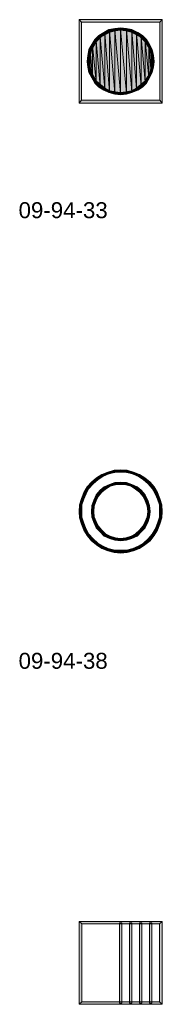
# Model space of a CAD drawing. Header units: millimetres. Extents: x 11 to 308, y -2333 to 36.
# Tile 7 of 85: x 145 to 166, y -2186 to -2044. Entities that reach past the tile are written whole.
import ezdxf

# ---------------------------------------------------------------- set-up
doc = ezdxf.new("R2010")
doc.units = ezdxf.units.MM
doc.layers.add('DGE_DATOS', color=7, linetype='Continuous', lineweight=0)
doc.layers.add('DGE_SIMBOLOS', color=7, linetype='Continuous', lineweight=0)
doc.styles.add('DGE_ARIAL', font='arial.ttf')

# ---------------------------------------------------------------- blocks, each defined once
blk = doc.blocks.new('DGE_09_94_33')
at = {"layer": 'DGE_SIMBOLOS', "true_color": 0x000000}
for points in [[(5.74, 5.63), (-5.94, 5.29), (-6.28, 5.63), (5.74, 5.63)], [(-5.94, 5.29), (-6.28, 5.63), (-5.94, -6.06), (-5.94, 5.29)], [(-6.28, 5.63), (-5.94, -6.06), (-6.28, -6.4), (-6.28, 5.63)], [(5.4, 5.29), (5.74, 5.63), (-5.94, 5.29), (5.4, 5.29)], [(-1.11, 4.36), (-1.03, 4.02), (-1.88, 4.19), (-1.11, 4.36)], [(-0.27, 4.44), (-0.27, 4.1), (-1.11, 4.36), (-0.27, 4.44)], [(-0.27, 4.1), (-1.11, 4.36), (-1.03, 4.02), (-0.27, 4.1)], [(-1.11, 4.19), (-0.27, -5.04), (-0.27, 4.27), (-1.11, 4.19)], [(0.58, 4.36), (0.49, 4.02), (-0.27, 4.44), (0.58, 4.36)], [(0.49, 4.02), (-0.27, 4.44), (-0.27, 4.1), (0.49, 4.02)], [(-0.27, 4.27), (0.58, -4.96), (0.58, 4.19), (-0.27, 4.27)], [(0.58, -4.96), (-0.27, 4.27), (-0.27, -5.04), (0.58, -4.96)], [(1.26, 3.85), (0.58, 4.36), (0.49, 4.02), (1.26, 3.85)], [(1.43, 4.19), (1.26, 3.85), (0.58, 4.36), (1.43, 4.19)], [(5.74, -6.4), (5.4, 5.29), (5.74, 5.63), (5.74, -6.4)], [(5.4, -6.06), (5.74, -6.4), (5.4, 5.29), (5.4, -6.06)], [(-3.4, 3.34), (-3.15, 3), (-3.99, 2.75), (-3.4, 3.34)], [(-3.15, 3), (-3.99, 2.75), (-3.65, 2.49), (-3.15, 3)], [(-3.82, 2.58), (-3.23, -3.94), (-3.23, 3.17), (-3.82, 2.58)], [(-2.64, 3.76), (-2.47, 3.51), (-3.4, 3.34), (-2.64, 3.76)], [(-2.47, 3.51), (-3.4, 3.34), (-3.15, 3), (-2.47, 3.51)], [(-3.23, 3.17), (-2.55, -4.36), (-2.55, 3.68), (-3.23, 3.17)], [(-2.55, -4.36), (-3.23, 3.17), (-3.23, -3.94), (-2.55, -4.36)], [(-1.88, 4.19), (-1.79, 3.85), (-2.64, 3.76), (-1.88, 4.19)], [(-1.79, 3.85), (-2.64, 3.76), (-2.47, 3.51), (-1.79, 3.85)], [(-2.55, 3.68), (-1.88, -4.79), (-1.88, 4.02), (-2.55, 3.68)], [(-1.88, -4.79), (-2.55, 3.68), (-2.55, -4.36), (-1.88, -4.79)], [(-1.03, 4.02), (-1.88, 4.19), (-1.79, 3.85), (-1.03, 4.02)], [(-1.88, 4.02), (-1.11, -4.96), (-1.11, 4.19), (-1.88, 4.02)], [(-1.11, -4.96), (-1.88, 4.02), (-1.88, -4.79), (-1.11, -4.96)], [(-0.27, -5.04), (-1.11, 4.19), (-1.11, -4.96), (-0.27, -5.04)], [(0.58, 4.19), (1.34, -4.79), (1.34, 4.02), (0.58, 4.19)], [(1.34, -4.79), (0.58, 4.19), (0.58, -4.96), (1.34, -4.79)], [(1.93, 3.51), (1.43, 4.19), (1.26, 3.85), (1.93, 3.51)], [(1.34, 4.02), (2.02, -4.36), (2.02, 3.68), (1.34, 4.02)], [(2.02, -4.36), (1.34, 4.02), (1.34, -4.79), (2.02, -4.36)], [(2.19, 3.76), (1.93, 3.51), (1.43, 4.19), (2.19, 3.76)], [(2.61, 3), (2.19, 3.76), (1.93, 3.51), (2.61, 3)], [(2.02, 3.68), (2.7, -3.94), (2.7, 3.17), (2.02, 3.68)], [(2.7, -3.94), (2.02, 3.68), (2.02, -4.36), (2.7, -3.94)], [(2.86, 3.34), (2.61, 3), (2.19, 3.76), (2.86, 3.34)], [(3.2, 2.49), (2.86, 3.34), (2.61, 3), (3.2, 2.49)], [(2.7, 3.17), (3.29, -3.35), (3.29, 2.58), (2.7, 3.17)], [(3.29, -3.35), (2.7, 3.17), (2.7, -3.94), (3.29, -3.35)], [(3.46, 2.75), (3.2, 2.49), (2.86, 3.34), (3.46, 2.75)], [(-4.42, 1.99), (-4.16, 1.82), (-4.84, 1.31), (-4.42, 1.99)], [(-4.16, 1.82), (-4.84, 1.31), (-4.5, 1.14), (-4.16, 1.82)], [(-4.67, 1.22), (-4.33, -2.67), (-4.33, 1.9), (-4.67, 1.22)], [(-3.99, 2.75), (-3.65, 2.49), (-4.42, 1.99), (-3.99, 2.75)], [(-3.65, 2.49), (-4.42, 1.99), (-4.16, 1.82), (-3.65, 2.49)], [(-4.33, 1.9), (-3.82, -3.35), (-3.82, 2.58), (-4.33, 1.9)], [(-3.82, -3.35), (-4.33, 1.9), (-4.33, -2.67), (-3.82, -3.35)], [(-3.23, -3.94), (-3.82, 2.58), (-3.82, -3.35), (-3.23, -3.94)], [(3.63, 1.82), (3.46, 2.75), (3.2, 2.49), (3.63, 1.82)], [(3.29, 2.58), (3.8, -2.67), (3.8, 1.9), (3.29, 2.58)], [(3.8, -2.67), (3.29, 2.58), (3.29, -3.35), (3.8, -2.67)], [(3.88, 1.99), (3.63, 1.82), (3.46, 2.75), (3.88, 1.99)], [(3.97, 1.14), (3.88, 1.99), (3.63, 1.82), (3.97, 1.14)], [(3.8, 1.9), (4.13, -1.99), (4.13, 1.22), (3.8, 1.9)], [(4.13, -1.99), (3.8, 1.9), (3.8, -2.67), (4.13, -1.99)], [(4.3, 1.31), (3.97, 1.14), (3.88, 1.99), (4.3, 1.31)], [(-5.01, 0.46), (-4.67, 0.38), (-5.09, -0.39), (-5.01, 0.46)], [(-4.67, 0.38), (-5.09, -0.39), (-4.76, -0.39), (-4.67, 0.38)], [(-4.84, 1.31), (-4.5, 1.14), (-5.01, 0.46), (-4.84, 1.31)], [(-4.5, 1.14), (-5.01, 0.46), (-4.67, 0.38), (-4.5, 1.14)], [(-4.92, -0.39), (-4.84, -1.23), (-4.84, 0.46), (-4.92, -0.39)], [(-4.84, 0.46), (-4.67, -1.99), (-4.67, 1.22), (-4.84, 0.46)], [(-4.67, -1.99), (-4.84, 0.46), (-4.84, -1.23), (-4.67, -1.99)], [(-4.33, -2.67), (-4.67, 1.22), (-4.67, -1.99), (-4.33, -2.67)], [(4.13, 0.38), (4.3, 1.31), (3.97, 1.14), (4.13, 0.38)], [(4.47, 0.46), (4.13, 0.38), (4.3, 1.31), (4.47, 0.46)], [(4.13, 1.22), (4.3, -1.23), (4.3, 0.46), (4.13, 1.22)], [(4.3, -1.23), (4.13, 1.22), (4.13, -1.99), (4.3, -1.23)], [(4.22, -0.39), (4.47, 0.46), (4.13, 0.38), (4.22, -0.39)], [(4.56, -0.39), (4.22, -0.39), (4.47, 0.46), (4.56, -0.39)], [(4.39, -0.39), (4.3, 0.46), (4.3, -1.23), (4.39, -0.39)], [(-5.09, -0.39), (-4.76, -0.39), (-5.01, -1.23), (-5.09, -0.39)], [(-4.76, -0.39), (-5.01, -1.23), (-4.67, -1.15), (-4.76, -0.39)], [(-5.01, -1.23), (-4.67, -1.15), (-4.84, -1.99), (-5.01, -1.23)], [(-4.67, -1.15), (-4.84, -1.99), (-4.5, -1.91), (-4.67, -1.15)], [(3.97, -1.91), (4.47, -1.23), (4.13, -1.15), (3.97, -1.91)], [(4.3, -1.99), (3.97, -1.91), (4.47, -1.23), (4.3, -1.99)], [(4.47, -1.23), (4.13, -1.15), (4.56, -0.39), (4.47, -1.23)], [(4.13, -1.15), (4.56, -0.39), (4.22, -0.39), (4.13, -1.15)], [(-4.84, -1.99), (-4.5, -1.91), (-4.42, -2.76), (-4.84, -1.99)], [(-4.5, -1.91), (-4.42, -2.76), (-4.16, -2.59), (-4.5, -1.91)], [(-4.42, -2.76), (-4.16, -2.59), (-3.99, -3.52), (-4.42, -2.76)], [(-4.16, -2.59), (-3.99, -3.52), (-3.65, -3.26), (-4.16, -2.59)], [(3.2, -3.26), (3.88, -2.76), (3.63, -2.59), (3.2, -3.26)], [(3.46, -3.52), (3.2, -3.26), (3.88, -2.76), (3.46, -3.52)], [(3.63, -2.59), (4.3, -1.99), (3.97, -1.91), (3.63, -2.59)], [(3.88, -2.76), (3.63, -2.59), (4.3, -1.99), (3.88, -2.76)], [(-3.99, -3.52), (-3.65, -3.26), (-3.4, -4.11), (-3.99, -3.52)], [(-3.65, -3.26), (-3.4, -4.11), (-3.15, -3.77), (-3.65, -3.26)], [(-3.4, -4.11), (-3.15, -3.77), (-2.64, -4.53), (-3.4, -4.11)], [(-3.15, -3.77), (-2.64, -4.53), (-2.47, -4.28), (-3.15, -3.77)], [(1.93, -4.28), (2.86, -4.11), (2.61, -3.77), (1.93, -4.28)], [(2.19, -4.53), (1.93, -4.28), (2.86, -4.11), (2.19, -4.53)], [(2.61, -3.77), (3.46, -3.52), (3.2, -3.26), (2.61, -3.77)], [(2.86, -4.11), (2.61, -3.77), (3.46, -3.52), (2.86, -4.11)], [(-2.64, -4.53), (-2.47, -4.28), (-1.88, -4.87), (-2.64, -4.53)], [(-2.47, -4.28), (-1.88, -4.87), (-1.79, -4.62), (-2.47, -4.28)], [(-1.88, -4.87), (-1.79, -4.62), (-1.11, -5.13), (-1.88, -4.87)], [(-1.79, -4.62), (-1.11, -5.13), (-1.03, -4.79), (-1.79, -4.62)], [(-1.11, -5.13), (-1.03, -4.79), (-0.27, -5.21), (-1.11, -5.13)], [(-1.03, -4.79), (-0.27, -5.21), (-0.27, -4.87), (-1.03, -4.79)], [(-0.27, -4.87), (0.58, -5.13), (0.49, -4.79), (-0.27, -4.87)], [(-0.27, -5.21), (-0.27, -4.87), (0.58, -5.13), (-0.27, -5.21)], [(0.49, -4.79), (1.43, -4.87), (1.26, -4.62), (0.49, -4.79)], [(0.58, -5.13), (0.49, -4.79), (1.43, -4.87), (0.58, -5.13)], [(1.26, -4.62), (2.19, -4.53), (1.93, -4.28), (1.26, -4.62)], [(1.43, -4.87), (1.26, -4.62), (2.19, -4.53), (1.43, -4.87)], [(-5.94, -6.06), (-6.28, -6.4), (5.4, -6.06), (-5.94, -6.06)], [(-6.28, -6.4), (5.4, -6.06), (5.74, -6.4), (-6.28, -6.4)]]:
    blk.add_hatch(color=18, dxfattribs=at).paths.add_polyline_path(points, flags=0)
at = {"layer": 'DGE_SIMBOLOS', "color": 18, "lineweight": 9, "true_color": 0x000000}
for points in [[(5.4, 5.29), (-5.94, 5.29), (-6.28, 5.63), (5.74, 5.63), (5.4, 5.29)], [(-5.94, 5.29), (-5.94, -5.97), (-6.28, -6.4), (-6.28, 5.63), (-5.94, 5.29)], [(-1.11, 4.36), (-1.96, 4.19), (-1.79, 3.85), (-1.03, 4.02), (-1.11, 4.36)], [(-0.27, 4.44), (-1.11, 4.36), (-1.03, 4.02), (-0.27, 4.1), (-0.27, 4.44)], [(-1.11, 4.19), (-0.27, -5.04), (-0.27, 4.27), (-1.11, 4.19)], [(0.58, 4.36), (-0.27, 4.44), (-0.27, 4.1), (0.49, 4.02), (0.58, 4.36)], [(-0.27, 4.27), (0.58, -4.96), (0.58, 4.19), (-0.27, 4.27)], [(0.58, -4.96), (-0.27, 4.27), (-0.27, -5.04), (0.58, -4.96)], [(1.34, 4.19), (0.58, 4.36), (0.49, 4.02), (1.26, 3.85), (1.34, 4.19)], [(5.4, -5.97), (5.4, 5.29), (5.74, 5.63), (5.74, -6.4), (5.4, -5.97)], [(-3.4, 3.34), (-3.99, 2.75), (-3.74, 2.49), (-3.15, 3.09), (-3.4, 3.34)], [(-3.82, 2.58), (-3.23, -3.94), (-3.23, 3.17), (-3.82, 2.58)], [(-2.72, 3.76), (-3.4, 3.34), (-3.15, 3.09), (-2.47, 3.51), (-2.72, 3.76)], [(-3.23, 3.17), (-2.55, -4.36), (-2.55, 3.68), (-3.23, 3.17)], [(-2.55, -4.36), (-3.23, 3.17), (-3.23, -3.94), (-2.55, -4.36)], [(-1.96, 4.19), (-2.72, 3.76), (-2.47, 3.51), (-1.79, 3.85), (-1.96, 4.19)], [(-2.55, 3.68), (-1.88, -4.79), (-1.88, 4.02), (-2.55, 3.68)], [(-1.88, -4.79), (-2.55, 3.68), (-2.55, -4.36), (-1.88, -4.79)], [(-1.88, 4.02), (-1.11, -4.96), (-1.11, 4.19), (-1.88, 4.02)], [(-1.11, -4.96), (-1.88, 4.02), (-1.88, -4.79), (-1.11, -4.96)], [(-0.27, -5.04), (-1.11, 4.19), (-1.11, -4.96), (-0.27, -5.04)], [(0.58, 4.19), (1.34, -4.79), (1.34, 4.02), (0.58, 4.19)], [(1.34, -4.79), (0.58, 4.19), (0.58, -4.96), (1.34, -4.79)], [(2.19, 3.76), (1.34, 4.19), (1.26, 3.85), (1.93, 3.51), (2.19, 3.76)], [(1.34, 4.02), (2.02, -4.36), (2.02, 3.68), (1.34, 4.02)], [(2.02, -4.36), (1.34, 4.02), (1.34, -4.79), (2.02, -4.36)], [(2.86, 3.34), (2.19, 3.76), (1.93, 3.51), (2.61, 3.09), (2.86, 3.34)], [(2.02, 3.68), (2.7, -3.94), (2.7, 3.17), (2.02, 3.68)], [(2.7, -3.94), (2.02, 3.68), (2.02, -4.36), (2.7, -3.94)], [(3.46, 2.75), (2.86, 3.34), (2.61, 3.09), (3.2, 2.49), (3.46, 2.75)], [(2.7, 3.17), (3.29, -3.35), (3.29, 2.58), (2.7, 3.17)], [(3.29, -3.35), (2.7, 3.17), (2.7, -3.94), (3.29, -3.35)], [(-4.42, 2.07), (-4.84, 1.31), (-4.5, 1.14), (-4.16, 1.82), (-4.42, 2.07)], [(-4.67, 1.22), (-4.33, -2.67), (-4.33, 1.9), (-4.67, 1.22)], [(-3.99, 2.75), (-4.42, 2.07), (-4.16, 1.82), (-3.74, 2.49), (-3.99, 2.75)], [(-4.33, 1.9), (-3.82, -3.35), (-3.82, 2.58), (-4.33, 1.9)], [(-3.82, -3.35), (-4.33, 1.9), (-4.33, -2.67), (-3.82, -3.35)], [(-3.23, -3.94), (-3.82, 2.58), (-3.82, -3.35), (-3.23, -3.94)], [(3.88, 2.07), (3.46, 2.75), (3.2, 2.49), (3.63, 1.82), (3.88, 2.07)], [(3.29, 2.58), (3.8, -2.67), (3.8, 1.9), (3.29, 2.58)], [(3.8, -2.67), (3.29, 2.58), (3.29, -3.35), (3.8, -2.67)], [(4.3, 1.31), (3.88, 2.07), (3.63, 1.82), (3.97, 1.14), (4.3, 1.31)], [(3.8, 1.9), (4.13, -1.99), (4.13, 1.22), (3.8, 1.9)], [(4.13, -1.99), (3.8, 1.9), (3.8, -2.67), (4.13, -1.99)], [(-5.01, 0.46), (-5.09, -0.39), (-4.76, -0.39), (-4.67, 0.38), (-5.01, 0.46)], [(-4.84, 1.31), (-5.01, 0.46), (-4.67, 0.38), (-4.5, 1.14), (-4.84, 1.31)], [(-4.92, -0.39), (-4.84, -1.15), (-4.84, 0.46), (-4.92, -0.39)], [(-4.84, 0.46), (-4.67, -1.99), (-4.67, 1.22), (-4.84, 0.46)], [(-4.67, -1.99), (-4.84, 0.46), (-4.84, -1.15), (-4.67, -1.99)], [(-4.33, -2.67), (-4.67, 1.22), (-4.67, -1.99), (-4.33, -2.67)], [(4.47, 0.46), (4.3, 1.31), (3.97, 1.14), (4.13, 0.38), (4.47, 0.46)], [(4.13, 1.22), (4.3, -1.15), (4.3, 0.46), (4.13, 1.22)], [(4.3, -1.15), (4.13, 1.22), (4.13, -1.99), (4.3, -1.15)], [(4.56, -0.39), (4.47, 0.46), (4.13, 0.38), (4.22, -0.39), (4.56, -0.39)], [(4.39, -0.39), (4.3, 0.46), (4.3, -1.15), (4.39, -0.39)], [(-5.09, -0.39), (-5.01, -1.23), (-4.67, -1.15), (-4.76, -0.39), (-5.09, -0.39)], [(-5.01, -1.23), (-4.84, -1.99), (-4.5, -1.91), (-4.67, -1.15), (-5.01, -1.23)], [(4.3, -1.99), (4.47, -1.23), (4.13, -1.15), (3.97, -1.91), (4.3, -1.99)], [(4.47, -1.23), (4.56, -0.39), (4.22, -0.39), (4.13, -1.15), (4.47, -1.23)], [(-4.84, -1.99), (-4.42, -2.76), (-4.16, -2.59), (-4.5, -1.91), (-4.84, -1.99)], [(-4.42, -2.76), (-3.99, -3.52), (-3.74, -3.26), (-4.16, -2.59), (-4.42, -2.76)], [(3.46, -3.52), (3.88, -2.76), (3.63, -2.59), (3.2, -3.26), (3.46, -3.52)], [(3.88, -2.76), (4.3, -1.99), (3.97, -1.91), (3.63, -2.59), (3.88, -2.76)], [(-3.99, -3.52), (-3.4, -4.11), (-3.15, -3.77), (-3.74, -3.26), (-3.99, -3.52)], [(-3.4, -4.11), (-2.72, -4.53), (-2.47, -4.28), (-3.15, -3.77), (-3.4, -4.11)], [(2.19, -4.53), (2.86, -4.11), (2.61, -3.77), (1.93, -4.28), (2.19, -4.53)], [(2.86, -4.11), (3.46, -3.52), (3.2, -3.26), (2.61, -3.77), (2.86, -4.11)], [(-2.72, -4.53), (-1.96, -4.87), (-1.79, -4.62), (-2.47, -4.28), (-2.72, -4.53)], [(-1.96, -4.87), (-1.11, -5.13), (-1.03, -4.79), (-1.79, -4.62), (-1.96, -4.87)], [(-1.11, -5.13), (-0.27, -5.21), (-0.27, -4.87), (-1.03, -4.79), (-1.11, -5.13)], [(-0.27, -5.21), (0.58, -5.13), (0.49, -4.79), (-0.27, -4.87), (-0.27, -5.21)], [(0.58, -5.13), (1.34, -4.87), (1.26, -4.62), (0.49, -4.79), (0.58, -5.13)], [(1.34, -4.87), (2.19, -4.53), (1.93, -4.28), (1.26, -4.62), (1.34, -4.87)], [(-5.94, -5.97), (5.4, -5.97), (5.74, -6.4), (-6.28, -6.4), (-5.94, -5.97)]]:
    blk.add_lwpolyline(points, close=True, dxfattribs=at)
blk = doc.blocks.new('DGE_09_94_38')
at = {"layer": 'DGE_SIMBOLOS', "true_color": 0x000000}
for points in [[(-0.27, 5.71), (-0.27, 5.37), (-1.2, 5.63), (-0.27, 5.71)], [(0.66, 5.63), (0.58, 5.29), (-0.27, 5.71), (0.66, 5.63)], [(0.58, 5.29), (-0.27, 5.71), (-0.27, 5.37), (0.58, 5.29)], [(-3.74, 4.53), (-3.57, 4.27), (-4.5, 3.93), (-3.74, 4.53)], [(-3.57, 4.27), (-4.5, 3.93), (-4.25, 3.68), (-3.57, 4.27)], [(-2.98, 5.03), (-2.81, 4.69), (-3.74, 4.53), (-2.98, 5.03)], [(-2.81, 4.69), (-3.74, 4.53), (-3.57, 4.27), (-2.81, 4.69)], [(-2.13, 5.37), (-2.05, 5.03), (-2.98, 5.03), (-2.13, 5.37)], [(-2.05, 5.03), (-2.98, 5.03), (-2.81, 4.69), (-2.05, 5.03)], [(-1.2, 5.63), (-1.11, 5.29), (-2.13, 5.37), (-1.2, 5.63)], [(-1.11, 5.29), (-2.13, 5.37), (-2.05, 5.03), (-1.11, 5.29)], [(-0.27, 5.37), (-1.2, 5.63), (-1.11, 5.29), (-0.27, 5.37)], [(1.51, 5.03), (0.66, 5.63), (0.58, 5.29), (1.51, 5.03)], [(1.59, 5.37), (1.51, 5.03), (0.66, 5.63), (1.59, 5.37)], [(2.27, 4.69), (1.59, 5.37), (1.51, 5.03), (2.27, 4.69)], [(2.44, 5.03), (2.27, 4.69), (1.59, 5.37), (2.44, 5.03)], [(3.03, 4.27), (2.44, 5.03), (2.27, 4.69), (3.03, 4.27)], [(3.29, 4.53), (3.03, 4.27), (2.44, 5.03), (3.29, 4.53)], [(3.71, 3.68), (3.29, 4.53), (3.03, 4.27), (3.71, 3.68)], [(3.97, 3.93), (3.71, 3.68), (3.29, 4.53), (3.97, 3.93)], [(-5.09, 3.26), (-4.84, 3), (-5.6, 2.41), (-5.09, 3.26)], [(-4.84, 3), (-5.6, 2.41), (-5.26, 2.24), (-4.84, 3)], [(-4.5, 3.93), (-4.25, 3.68), (-5.09, 3.26), (-4.5, 3.93)], [(-4.25, 3.68), (-5.09, 3.26), (-4.84, 3), (-4.25, 3.68)], [(-2.64, 3.26), (-2.38, 2.92), (-3.23, 2.75), (-2.64, 3.26)], [(-2.38, 2.92), (-3.23, 2.75), (-2.98, 2.49), (-2.38, 2.92)], [(-1.88, 3.59), (-1.79, 3.34), (-2.64, 3.26), (-1.88, 3.59)], [(-1.79, 3.34), (-2.64, 3.26), (-2.38, 2.92), (-1.79, 3.34)], [(-1.11, 3.85), (-1.03, 3.51), (-1.88, 3.59), (-1.11, 3.85)], [(-1.03, 3.51), (-1.88, 3.59), (-1.79, 3.34), (-1.03, 3.51)], [(-0.27, 3.93), (-0.27, 3.59), (-1.11, 3.85), (-0.27, 3.93)], [(-0.27, 3.59), (-1.11, 3.85), (-1.03, 3.51), (-0.27, 3.59)], [(0.58, 3.85), (0.49, 3.51), (-0.27, 3.93), (0.58, 3.85)], [(0.49, 3.51), (-0.27, 3.93), (-0.27, 3.59), (0.49, 3.51)], [(1.26, 3.34), (0.58, 3.85), (0.49, 3.51), (1.26, 3.34)], [(1.34, 3.59), (1.26, 3.34), (0.58, 3.85), (1.34, 3.59)], [(1.93, 2.92), (1.34, 3.59), (1.26, 3.34), (1.93, 2.92)], [(2.1, 3.26), (1.93, 2.92), (1.34, 3.59), (2.1, 3.26)], [(2.44, 2.49), (2.1, 3.26), (1.93, 2.92), (2.44, 2.49)], [(2.7, 2.75), (2.44, 2.49), (2.1, 3.26), (2.7, 2.75)], [(4.3, 3), (3.97, 3.93), (3.71, 3.68), (4.3, 3)], [(4.56, 3.26), (4.3, 3), (3.97, 3.93), (4.56, 3.26)], [(4.73, 2.24), (4.56, 3.26), (4.3, 3), (4.73, 2.24)], [(5.07, 2.41), (4.73, 2.24), (4.56, 3.26), (5.07, 2.41)], [(-5.94, 1.56), (-5.6, 1.48), (-6.19, 0.63), (-5.94, 1.56)], [(-5.6, 1.48), (-6.19, 0.63), (-5.86, 0.63), (-5.6, 1.48)], [(-5.6, 2.41), (-5.26, 2.24), (-5.94, 1.56), (-5.6, 2.41)], [(-5.26, 2.24), (-5.94, 1.56), (-5.6, 1.48), (-5.26, 2.24)], [(-3.82, 2.07), (-3.49, 1.9), (-4.16, 1.31), (-3.82, 2.07)], [(-3.49, 1.9), (-4.16, 1.31), (-3.82, 1.22), (-3.49, 1.9)], [(-3.23, 2.75), (-2.98, 2.49), (-3.82, 2.07), (-3.23, 2.75)], [(-2.98, 2.49), (-3.82, 2.07), (-3.49, 1.9), (-2.98, 2.49)], [(2.95, 1.9), (2.7, 2.75), (2.44, 2.49), (2.95, 1.9)], [(3.29, 2.07), (2.95, 1.9), (2.7, 2.75), (3.29, 2.07)], [(3.29, 1.22), (3.29, 2.07), (2.95, 1.9), (3.29, 1.22)], [(3.63, 1.31), (3.29, 1.22), (3.29, 2.07), (3.63, 1.31)], [(5.07, 1.48), (5.07, 2.41), (4.73, 2.24), (5.07, 1.48)], [(5.4, 1.56), (5.07, 1.48), (5.07, 2.41), (5.4, 1.56)], [(5.32, 0.63), (5.4, 1.56), (5.07, 1.48), (5.32, 0.63)], [(5.66, 0.63), (5.32, 0.63), (5.4, 1.56), (5.66, 0.63)], [(-6.19, 0.63), (-5.86, 0.63), (-6.28, -0.3), (-6.19, 0.63)], [(-5.86, 0.63), (-6.28, -0.3), (-5.86, -0.3), (-5.86, 0.63)], [(-4.42, 0.55), (-4.08, 0.46), (-4.5, -0.3), (-4.42, 0.55)], [(-4.08, 0.46), (-4.5, -0.3), (-4.16, -0.3), (-4.08, 0.46)], [(-4.16, 1.31), (-3.82, 1.22), (-4.42, 0.55), (-4.16, 1.31)], [(-3.82, 1.22), (-4.42, 0.55), (-4.08, 0.46), (-3.82, 1.22)], [(3.54, 0.46), (3.63, 1.31), (3.29, 1.22), (3.54, 0.46)], [(3.88, 0.55), (3.54, 0.46), (3.63, 1.31), (3.88, 0.55)], [(3.63, -0.3), (3.88, 0.55), (3.54, 0.46), (3.63, -0.3)], [(3.97, -0.3), (3.63, -0.3), (3.88, 0.55), (3.97, -0.3)], [(5.74, -0.3), (5.32, -0.3), (5.66, 0.63), (5.74, -0.3)], [(5.32, -0.3), (5.66, 0.63), (5.32, 0.63), (5.32, -0.3)], [(-6.28, -0.3), (-5.86, -0.3), (-6.19, -1.23), (-6.28, -0.3)], [(-5.86, -0.3), (-6.19, -1.23), (-5.86, -1.15), (-5.86, -0.3)], [(-6.19, -1.23), (-5.86, -1.15), (-5.94, -2.16), (-6.19, -1.23)], [(-5.86, -1.15), (-5.94, -2.16), (-5.6, -1.99), (-5.86, -1.15)], [(-4.5, -0.3), (-4.16, -0.3), (-4.42, -1.15), (-4.5, -0.3)], [(-4.16, -0.3), (-4.42, -1.15), (-4.08, -1.06), (-4.16, -0.3)], [(-4.42, -1.15), (-4.08, -1.06), (-4.16, -1.91), (-4.42, -1.15)], [(-4.08, -1.06), (-4.16, -1.91), (-3.82, -1.74), (-4.08, -1.06)], [(3.29, -1.74), (3.88, -1.15), (3.54, -1.06), (3.29, -1.74)], [(3.63, -1.91), (3.29, -1.74), (3.88, -1.15), (3.63, -1.91)], [(3.88, -1.15), (3.54, -1.06), (3.97, -0.3), (3.88, -1.15)], [(3.54, -1.06), (3.97, -0.3), (3.63, -0.3), (3.54, -1.06)], [(5.07, -1.99), (5.66, -1.23), (5.32, -1.15), (5.07, -1.99)], [(5.4, -2.16), (5.07, -1.99), (5.66, -1.23), (5.4, -2.16)], [(5.66, -1.23), (5.32, -1.15), (5.74, -0.3), (5.66, -1.23)], [(5.32, -1.15), (5.74, -0.3), (5.32, -0.3), (5.32, -1.15)], [(-5.94, -2.16), (-5.6, -1.99), (-5.6, -3.01), (-5.94, -2.16)], [(-5.6, -1.99), (-5.6, -3.01), (-5.26, -2.84), (-5.6, -1.99)], [(-4.16, -1.91), (-3.82, -1.74), (-3.82, -2.67), (-4.16, -1.91)], [(-3.82, -1.74), (-3.82, -2.67), (-3.49, -2.42), (-3.82, -1.74)], [(-3.82, -2.67), (-3.49, -2.42), (-3.23, -3.26), (-3.82, -2.67)], [(-3.49, -2.42), (-3.23, -3.26), (-2.98, -3.01), (-3.49, -2.42)], [(2.44, -3.01), (3.29, -2.67), (2.95, -2.42), (2.44, -3.01)], [(2.7, -3.26), (2.44, -3.01), (3.29, -2.67), (2.7, -3.26)], [(2.95, -2.42), (3.63, -1.91), (3.29, -1.74), (2.95, -2.42)], [(3.29, -2.67), (2.95, -2.42), (3.63, -1.91), (3.29, -2.67)], [(4.73, -2.84), (5.4, -2.16), (5.07, -1.99), (4.73, -2.84)], [(5.07, -3.01), (4.73, -2.84), (5.4, -2.16), (5.07, -3.01)], [(-5.6, -3.01), (-5.26, -2.84), (-5.09, -3.77), (-5.6, -3.01)], [(-5.26, -2.84), (-5.09, -3.77), (-4.84, -3.6), (-5.26, -2.84)], [(-5.09, -3.77), (-4.84, -3.6), (-4.5, -4.53), (-5.09, -3.77)], [(-4.84, -3.6), (-4.5, -4.53), (-4.25, -4.28), (-4.84, -3.6)], [(-3.23, -3.26), (-2.98, -3.01), (-2.64, -3.86), (-3.23, -3.26)], [(-2.98, -3.01), (-2.64, -3.86), (-2.38, -3.52), (-2.98, -3.01)], [(-2.64, -3.86), (-2.38, -3.52), (-1.88, -4.2), (-2.64, -3.86)], [(-2.38, -3.52), (-1.88, -4.2), (-1.79, -3.86), (-2.38, -3.52)], [(-1.88, -4.2), (-1.79, -3.86), (-1.11, -4.45), (-1.88, -4.2)], [(-1.79, -3.86), (-1.11, -4.45), (-1.03, -4.11), (-1.79, -3.86)], [(-1.11, -4.45), (-1.03, -4.11), (-0.27, -4.53), (-1.11, -4.45)], [(-1.03, -4.11), (-0.27, -4.53), (-0.27, -4.2), (-1.03, -4.11)], [(-0.27, -4.2), (0.58, -4.45), (0.49, -4.11), (-0.27, -4.2)], [(-0.27, -4.53), (-0.27, -4.2), (0.58, -4.45), (-0.27, -4.53)], [(0.49, -4.11), (1.34, -4.2), (1.26, -3.86), (0.49, -4.11)], [(0.58, -4.45), (0.49, -4.11), (1.34, -4.2), (0.58, -4.45)], [(1.26, -3.86), (2.1, -3.86), (1.93, -3.52), (1.26, -3.86)], [(1.34, -4.2), (1.26, -3.86), (2.1, -3.86), (1.34, -4.2)], [(1.93, -3.52), (2.7, -3.26), (2.44, -3.01), (1.93, -3.52)], [(2.1, -3.86), (1.93, -3.52), (2.7, -3.26), (2.1, -3.86)], [(3.71, -4.28), (4.56, -3.77), (4.3, -3.6), (3.71, -4.28)], [(3.97, -4.53), (3.71, -4.28), (4.56, -3.77), (3.97, -4.53)], [(4.3, -3.6), (5.07, -3.01), (4.73, -2.84), (4.3, -3.6)], [(4.56, -3.77), (4.3, -3.6), (5.07, -3.01), (4.56, -3.77)], [(-4.5, -4.53), (-4.25, -4.28), (-3.74, -5.13), (-4.5, -4.53)], [(-4.25, -4.28), (-3.74, -5.13), (-3.57, -4.87), (-4.25, -4.28)], [(-3.74, -5.13), (-3.57, -4.87), (-2.98, -5.63), (-3.74, -5.13)], [(-3.57, -4.87), (-2.98, -5.63), (-2.81, -5.3), (-3.57, -4.87)], [(-2.98, -5.63), (-2.81, -5.3), (-2.13, -5.97), (-2.98, -5.63)], [(-2.81, -5.3), (-2.13, -5.97), (-2.05, -5.63), (-2.81, -5.3)], [(-2.13, -5.97), (-2.05, -5.63), (-1.2, -6.23), (-2.13, -5.97)], [(-2.05, -5.63), (-1.2, -6.23), (-1.11, -5.89), (-2.05, -5.63)], [(0.58, -5.89), (1.59, -5.97), (1.51, -5.63), (0.58, -5.89)], [(1.51, -5.63), (2.44, -5.63), (2.27, -5.3), (1.51, -5.63)], [(1.59, -5.97), (1.51, -5.63), (2.44, -5.63), (1.59, -5.97)], [(2.27, -5.3), (3.29, -5.13), (3.03, -4.87), (2.27, -5.3)], [(2.44, -5.63), (2.27, -5.3), (3.29, -5.13), (2.44, -5.63)], [(3.03, -4.87), (3.97, -4.53), (3.71, -4.28), (3.03, -4.87)], [(3.29, -5.13), (3.03, -4.87), (3.97, -4.53), (3.29, -5.13)], [(-1.2, -6.23), (-1.11, -5.89), (-0.27, -6.31), (-1.2, -6.23)], [(-1.11, -5.89), (-0.27, -6.31), (-0.27, -5.89), (-1.11, -5.89)], [(-0.27, -6.31), (-0.27, -5.89), (0.66, -6.23), (-0.27, -6.31)], [(-0.27, -5.89), (0.66, -6.23), (0.58, -5.89), (-0.27, -5.89)], [(0.66, -6.23), (0.58, -5.89), (1.59, -5.97), (0.66, -6.23)]]:
    blk.add_hatch(color=18, dxfattribs=at).paths.add_polyline_path(points, flags=0)
at = {"layer": 'DGE_SIMBOLOS', "color": 18, "lineweight": 9, "true_color": 0x000000}
for points in [[(-0.27, 5.71), (-1.2, 5.63), (-1.11, 5.29), (-0.27, 5.37), (-0.27, 5.71)], [(0.66, 5.63), (-0.27, 5.71), (-0.27, 5.37), (0.58, 5.29), (0.66, 5.63)], [(-3.74, 4.53), (-4.5, 3.93), (-4.25, 3.68), (-3.57, 4.27), (-3.74, 4.53)], [(-2.98, 5.03), (-3.74, 4.53), (-3.57, 4.27), (-2.81, 4.78), (-2.98, 5.03)], [(-2.13, 5.37), (-2.98, 5.03), (-2.81, 4.78), (-2.05, 5.12), (-2.13, 5.37)], [(-1.2, 5.63), (-2.13, 5.37), (-2.05, 5.12), (-1.11, 5.29), (-1.2, 5.63)], [(1.59, 5.37), (0.66, 5.63), (0.58, 5.29), (1.51, 5.12), (1.59, 5.37)], [(2.44, 5.03), (1.59, 5.37), (1.51, 5.12), (2.27, 4.78), (2.44, 5.03)], [(3.2, 4.53), (2.44, 5.03), (2.27, 4.78), (3.03, 4.27), (3.2, 4.53)], [(3.97, 3.93), (3.2, 4.53), (3.03, 4.27), (3.71, 3.68), (3.97, 3.93)], [(-5.09, 3.26), (-5.6, 2.41), (-5.26, 2.24), (-4.84, 3), (-5.09, 3.26)], [(-4.5, 3.93), (-5.09, 3.26), (-4.84, 3), (-4.25, 3.68), (-4.5, 3.93)], [(-2.64, 3.26), (-3.23, 2.75), (-2.98, 2.49), (-2.47, 2.92), (-2.64, 3.26)], [(-1.88, 3.59), (-2.64, 3.26), (-2.47, 2.92), (-1.79, 3.34), (-1.88, 3.59)], [(-1.11, 3.85), (-1.88, 3.59), (-1.79, 3.34), (-1.03, 3.51), (-1.11, 3.85)], [(-0.27, 3.93), (-1.11, 3.85), (-1.03, 3.51), (-0.27, 3.59), (-0.27, 3.93)], [(0.58, 3.85), (-0.27, 3.93), (-0.27, 3.59), (0.49, 3.51), (0.58, 3.85)], [(1.34, 3.59), (0.58, 3.85), (0.49, 3.51), (1.26, 3.34), (1.34, 3.59)], [(2.1, 3.26), (1.34, 3.59), (1.26, 3.34), (1.85, 2.92), (2.1, 3.26)], [(2.7, 2.75), (2.1, 3.26), (1.85, 2.92), (2.44, 2.49), (2.7, 2.75)], [(4.56, 3.26), (3.97, 3.93), (3.71, 3.68), (4.3, 3), (4.56, 3.26)], [(5.07, 2.41), (4.56, 3.26), (4.3, 3), (4.73, 2.24), (5.07, 2.41)], [(-5.94, 1.56), (-6.19, 0.63), (-5.86, 0.63), (-5.6, 1.48), (-5.94, 1.56)], [(-5.6, 2.41), (-5.94, 1.56), (-5.6, 1.48), (-5.26, 2.24), (-5.6, 2.41)], [(-3.82, 2.07), (-4.16, 1.31), (-3.82, 1.22), (-3.49, 1.9), (-3.82, 2.07)], [(-3.23, 2.75), (-3.82, 2.07), (-3.49, 1.9), (-2.98, 2.49), (-3.23, 2.75)], [(3.29, 2.07), (2.7, 2.75), (2.44, 2.49), (2.95, 1.9), (3.29, 2.07)], [(3.63, 1.31), (3.29, 2.07), (2.95, 1.9), (3.29, 1.22), (3.63, 1.31)], [(5.4, 1.56), (5.07, 2.41), (4.73, 2.24), (5.07, 1.48), (5.4, 1.56)], [(5.66, 0.63), (5.4, 1.56), (5.07, 1.48), (5.32, 0.63), (5.66, 0.63)], [(-6.19, 0.63), (-6.28, -0.3), (-5.86, -0.3), (-5.86, 0.63), (-6.19, 0.63)], [(-4.42, 0.55), (-4.5, -0.3), (-4.16, -0.3), (-4.08, 0.46), (-4.42, 0.55)], [(-4.16, 1.31), (-4.42, 0.55), (-4.08, 0.46), (-3.82, 1.22), (-4.16, 1.31)], [(3.88, 0.55), (3.63, 1.31), (3.29, 1.22), (3.54, 0.46), (3.88, 0.55)], [(3.97, -0.3), (3.88, 0.55), (3.54, 0.46), (3.63, -0.3), (3.97, -0.3)], [(5.74, -0.3), (5.66, 0.63), (5.32, 0.63), (5.32, -0.3), (5.74, -0.3)], [(-6.28, -0.3), (-6.19, -1.23), (-5.86, -1.15), (-5.86, -0.3), (-6.28, -0.3)], [(-6.19, -1.23), (-5.94, -2.16), (-5.6, -1.99), (-5.86, -1.15), (-6.19, -1.23)], [(-4.5, -0.3), (-4.42, -1.15), (-4.08, -1.06), (-4.16, -0.3), (-4.5, -0.3)], [(-4.42, -1.15), (-4.16, -1.91), (-3.82, -1.74), (-4.08, -1.06), (-4.42, -1.15)], [(3.63, -1.91), (3.88, -1.15), (3.54, -1.06), (3.29, -1.74), (3.63, -1.91)], [(3.88, -1.15), (3.97, -0.3), (3.63, -0.3), (3.54, -1.06), (3.88, -1.15)], [(5.4, -2.16), (5.66, -1.23), (5.32, -1.15), (5.07, -1.99), (5.4, -2.16)], [(5.66, -1.23), (5.74, -0.3), (5.32, -0.3), (5.32, -1.15), (5.66, -1.23)], [(-5.94, -2.16), (-5.6, -3.01), (-5.26, -2.84), (-5.6, -1.99), (-5.94, -2.16)], [(-4.16, -1.91), (-3.82, -2.67), (-3.49, -2.42), (-3.82, -1.74), (-4.16, -1.91)], [(-3.82, -2.67), (-3.23, -3.26), (-2.98, -3.01), (-3.49, -2.42), (-3.82, -2.67)], [(2.7, -3.26), (3.29, -2.67), (2.95, -2.42), (2.44, -3.01), (2.7, -3.26)], [(3.29, -2.67), (3.63, -1.91), (3.29, -1.74), (2.95, -2.42), (3.29, -2.67)], [(5.07, -3.01), (5.4, -2.16), (5.07, -1.99), (4.73, -2.84), (5.07, -3.01)], [(-5.6, -3.01), (-5.09, -3.77), (-4.84, -3.6), (-5.26, -2.84), (-5.6, -3.01)], [(-5.09, -3.77), (-4.5, -4.53), (-4.25, -4.28), (-4.84, -3.6), (-5.09, -3.77)], [(-3.23, -3.26), (-2.64, -3.86), (-2.47, -3.52), (-2.98, -3.01), (-3.23, -3.26)], [(-2.64, -3.86), (-1.88, -4.2), (-1.79, -3.86), (-2.47, -3.52), (-2.64, -3.86)], [(-1.88, -4.2), (-1.11, -4.45), (-1.03, -4.11), (-1.79, -3.86), (-1.88, -4.2)], [(-1.11, -4.45), (-0.27, -4.53), (-0.27, -4.2), (-1.03, -4.11), (-1.11, -4.45)], [(-0.27, -4.53), (0.58, -4.45), (0.49, -4.11), (-0.27, -4.2), (-0.27, -4.53)], [(0.58, -4.45), (1.34, -4.2), (1.26, -3.86), (0.49, -4.11), (0.58, -4.45)], [(1.34, -4.2), (2.1, -3.86), (1.85, -3.52), (1.26, -3.86), (1.34, -4.2)], [(2.1, -3.86), (2.7, -3.26), (2.44, -3.01), (1.85, -3.52), (2.1, -3.86)], [(3.97, -4.53), (4.56, -3.77), (4.3, -3.6), (3.71, -4.28), (3.97, -4.53)], [(4.56, -3.77), (5.07, -3.01), (4.73, -2.84), (4.3, -3.6), (4.56, -3.77)], [(-4.5, -4.53), (-3.74, -5.13), (-3.57, -4.87), (-4.25, -4.28), (-4.5, -4.53)], [(-3.74, -5.13), (-2.98, -5.63), (-2.81, -5.3), (-3.57, -4.87), (-3.74, -5.13)], [(-2.98, -5.63), (-2.13, -5.97), (-2.05, -5.63), (-2.81, -5.3), (-2.98, -5.63)], [(-2.13, -5.97), (-1.2, -6.23), (-1.11, -5.89), (-2.05, -5.63), (-2.13, -5.97)], [(0.66, -6.23), (1.59, -5.97), (1.51, -5.63), (0.58, -5.89), (0.66, -6.23)], [(1.59, -5.97), (2.44, -5.63), (2.27, -5.3), (1.51, -5.63), (1.59, -5.97)], [(2.44, -5.63), (3.2, -5.13), (3.03, -4.87), (2.27, -5.3), (2.44, -5.63)], [(3.2, -5.13), (3.97, -4.53), (3.71, -4.28), (3.03, -4.87), (3.2, -5.13)], [(-1.2, -6.23), (-0.27, -6.31), (-0.27, -5.89), (-1.11, -5.89), (-1.2, -6.23)], [(-0.27, -6.31), (0.66, -6.23), (0.58, -5.89), (-0.27, -5.89), (-0.27, -6.31)]]:
    blk.add_lwpolyline(points, close=True, dxfattribs=at)
blk = doc.blocks.new('DGE_09_94_43')
at = {"layer": 'DGE_SIMBOLOS', "true_color": 0x000000}
for points in [[(5.74, 5.54), (-5.86, 5.2), (-6.28, 5.54), (5.74, 5.54)], [(-5.86, 5.2), (-6.28, 5.54), (-5.86, -6.06), (-5.86, 5.2)], [(-6.28, 5.54), (-5.86, -6.06), (-6.28, -6.4), (-6.28, 5.54)], [(5.32, 5.2), (5.74, 5.54), (-5.86, 5.2), (5.32, 5.2)], [(-0.1, 5.37), (-0.44, 5.37), (-0.1, -6.23), (-0.1, 5.37)], [(-0.44, 5.37), (-0.1, -6.23), (-0.44, -6.23), (-0.44, 5.37)], [(1.34, 5.37), (1, 5.37), (1.34, -6.23), (1.34, 5.37)], [(1, 5.37), (1.34, -6.23), (1, -6.23), (1, 5.37)], [(2.78, 5.37), (2.44, 5.37), (2.78, -6.23), (2.78, 5.37)], [(2.44, 5.37), (2.78, -6.23), (2.44, -6.23), (2.44, 5.37)], [(4.22, 5.37), (3.88, 5.37), (4.22, -6.23), (4.22, 5.37)], [(3.88, 5.37), (4.22, -6.23), (3.88, -6.23), (3.88, 5.37)], [(5.74, -6.4), (5.32, 5.2), (5.74, 5.54), (5.74, -6.4)], [(5.32, -6.06), (5.74, -6.4), (5.32, 5.2), (5.32, -6.06)], [(-5.86, -6.06), (-6.28, -6.4), (5.32, -6.06), (-5.86, -6.06)], [(-6.28, -6.4), (5.32, -6.06), (5.74, -6.4), (-6.28, -6.4)]]:
    blk.add_hatch(color=18, dxfattribs=at).paths.add_polyline_path(points, flags=0)
at = {"layer": 'DGE_SIMBOLOS', "color": 18, "lineweight": 9, "true_color": 0x000000}
for points in [[(5.32, 5.2), (-5.86, 5.2), (-6.28, 5.54), (5.74, 5.54), (5.32, 5.2)], [(-5.86, 5.2), (-5.86, -6.06), (-6.28, -6.4), (-6.28, 5.54), (-5.86, 5.2)], [(-0.1, 5.37), (-0.1, -6.23), (-0.44, -6.23), (-0.44, 5.37), (-0.1, 5.37)], [(1.34, 5.37), (1.34, -6.23), (1, -6.23), (1, 5.37), (1.34, 5.37)], [(2.78, 5.37), (2.78, -6.23), (2.44, -6.23), (2.44, 5.37), (2.78, 5.37)], [(4.22, 5.37), (4.22, -6.23), (3.88, -6.23), (3.88, 5.37), (4.22, 5.37)], [(5.32, -6.06), (5.32, 5.2), (5.74, 5.54), (5.74, -6.4), (5.32, -6.06)], [(-5.86, -6.06), (5.32, -6.06), (5.74, -6.4), (-6.28, -6.4), (-5.86, -6.06)]]:
    blk.add_lwpolyline(points, close=True, dxfattribs=at)

msp = doc.modelspace()

# ---------------------------------------------------------------- block references
for name, p in [('DGE_09_94_33', (160, -2050)), ('DGE_09_94_38', (160, -2115)), ('DGE_09_94_43', (160, -2180))]:
    msp.add_blockref(name, p)

# ---------------------------------------------------------------- texts
at = {"layer": 'DGE_DATOS', "style": 'DGE_ARIAL'}
for s, p in [('09-94-33', (145, -2073)), ('09-94-38', (145, -2138))]:
    msp.add_text(s, height=2.3, dxfattribs=at).set_placement(p)

doc.saveas('drawing.dxf')
